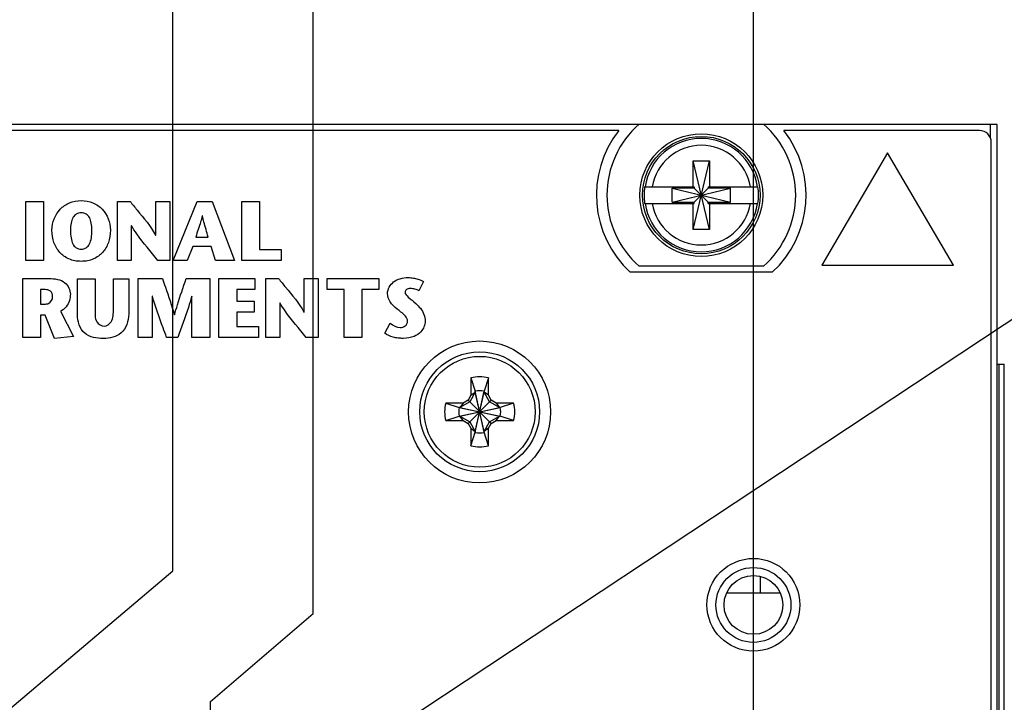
# Model space of a CAD drawing. Header units: inches. Extents: x 0.2 to 16.8, y 0.2 to 10.8.
# Tile 13 of 23: x 8.7 to 10.3, y 7.3 to 8.4. Entities that reach past the tile are written whole.
import ezdxf

# ---------------------------------------------------------------- set-up
doc = ezdxf.new("R2010")
doc.units = ezdxf.units.IN
doc.header["$LTSCALE"] = 0.935
doc.header["$MEASUREMENT"] = 0
doc.layers.get('0').update_dxf_attribs({"linetype": 'CONTINUOUS'})
for name, color, linetype in [('DATUMCURVES', 7, 'CONTINUOUS'), ('DETAIL', 7, 'CONTINUOUS'), ('DIMENSIONS', 7, 'CONTINUOUS')]:
    doc.layers.add(name, color=color, linetype=linetype)
doc.styles.get("Standard").update_dxf_attribs({"font": 'txt', "width": 0.8})
doc.dimstyles.new('DIMSTYLE_1', dxfattribs={"dimtxt": 0.125, "dimasz": 0.18, "dimexe": 0.18, "dimexo": 0.0625, "dimgap": 0.09, "dimtad": 0, "dimtih": 1, "dimtoh": 1, "dimdec": 3, "dimzin": 4, "dimdsep": 46, "dimtxsty": 'STANDARD', "dimblk": '_FILLED', "dimblk1": '_FILLED', "dimblk2": '_FILLED', "dimcen": 0.09, "dimadec": 0, "dimazin": 0, "dimtp": 0.01, "dimtm": 0.01, "dimtfac": 1, "dimtdec": 3, "dimtofl": 0, "dimtmove": 0, "dimatfit": 3, "dimldrblk": '_FILLED', "dimfxl": 1, "dimtolj": 1, "dimtzin": 4, "dimarcsym": 0})
doc.dimstyles.get("Standard").update_dxf_attribs({"dimtxt": 0.125, "dimasz": 0.18, "dimexe": 0.18, "dimexo": 0.0625, "dimgap": 0.09, "dimtad": 0, "dimtih": 1, "dimtoh": 1, "dimdec": 3, "dimzin": 4, "dimdsep": 46, "dimtxsty": 'STANDARD', "dimblk": '_FILLED', "dimblk1": '_FILLED', "dimblk2": '_FILLED', "dimcen": 0.09, "dimadec": 0, "dimazin": 0, "dimtol": 1, "dimtp": 0.01, "dimtm": 0.01, "dimtfac": 1, "dimtdec": 3, "dimtofl": 0, "dimtmove": 0, "dimatfit": 3, "dimldrblk": '_FILLED', "dimfxl": 1, "dimtolj": 1, "dimtzin": 4, "dimarcsym": 0})

# ---------------------------------------------------------------- blocks, each defined once
blk = doc.blocks.new('*D16')
at = {"layer": 'DIMENSIONS', "color": 2, "linetype": 'CONTINUOUS'}
blk.add_line((9.9085, 6.7847), (9.9085, 8.9992), dxfattribs=at)
at = {"layer": 'DIMENSIONS', "color": 2, "linetype": 'CONTINUOUS', "insert": (9.846, 9.0617), "char_height": 0.125, "width": 1.125, "attachment_point": 1, "rotation": 90, "line_spacing_factor": 0.9}
blk.add_mtext('.087{\\Ftxt.shx;\\W1.000000;\\H0.125000; }[2.21]', dxfattribs=at)
blk = doc.blocks.new('_FILLED')
at = {"color": 0, "linetype": 'BYBLOCK'}
blk.add_solid([(0, 0), (-1, 0.1736), (-1, -0.1736)], dxfattribs=at)
blk = doc.blocks.new('*D17')
at = {"layer": 'DIMENSIONS', "color": 2, "linetype": 'CONTINUOUS'}
for p, q in [((9.174, 7.4575), (9.174, 8.9992)), ((9.0022, 7.3109), (9.174, 7.4575)), ((9.0022, 7.1214), (9.0022, 7.3109))]:
    blk.add_line(p, q, dxfattribs=at)
at = {"layer": 'DIMENSIONS', "color": 2, "linetype": 'CONTINUOUS', "insert": (9.1115, 9.0617), "char_height": 0.125, "width": 1.225, "attachment_point": 1, "rotation": 90, "line_spacing_factor": 0.9}
blk.add_mtext('.819{\\Ftxt.shx;\\W1.000000;\\H0.125000; }[20.81]', dxfattribs=at)
blk = doc.blocks.new('*D18')
at = {"layer": 'DIMENSIONS', "color": 2, "linetype": 'CONTINUOUS'}
for p, q in [((8.9394, 7.5287), (8.9394, 8.9992)), ((8.6676, 7.2983), (8.9394, 7.5287)), ((8.6676, 7.1214), (8.6676, 7.2983))]:
    blk.add_line(p, q, dxfattribs=at)
at = {"layer": 'DIMENSIONS', "color": 2, "linetype": 'CONTINUOUS', "insert": (8.8769, 9.0617), "char_height": 0.125, "width": 1.325, "attachment_point": 1, "rotation": 90, "line_spacing_factor": 0.9}
blk.add_mtext('1.154{\\Ftxt.shx;\\W1.000000;\\H0.125000; }[29.31]', dxfattribs=at)
blk = doc.blocks.new('*D19')
at = {"layer": 'DIMENSIONS', "color": 2, "linetype": 'CONTINUOUS'}
for p, q in [((7.8915, 8.1745), (7.8915, 8.9992)), ((7.9983, 8.1042), (7.8915, 8.1745)), ((7.9983, 7.1214), (7.9983, 8.1042))]:
    blk.add_line(p, q, dxfattribs=at)
at = {"layer": 'DIMENSIONS', "color": 2, "linetype": 'CONTINUOUS', "insert": (7.829, 9.0617), "char_height": 0.125, "width": 1.325, "attachment_point": 1, "rotation": 90, "line_spacing_factor": 0.9}
blk.add_mtext('1.823{\\Ftxt.shx;\\W1.000000;\\H0.125000; }[46.31]', dxfattribs=at)
blk = doc.blocks.new('*D20')
at = {"layer": 'DIMENSIONS', "color": 2, "linetype": 'CONTINUOUS'}
for p, q in [((7.6804, 8.1879), (7.6804, 8.9992)), ((7.9365, 8.007), (7.6804, 8.1879)), ((7.9365, 7.5679), (7.9365, 8.007))]:
    blk.add_line(p, q, dxfattribs=at)
at = {"layer": 'DIMENSIONS', "color": 2, "linetype": 'CONTINUOUS', "insert": (7.6179, 9.0617), "char_height": 0.125, "width": 1.325, "attachment_point": 1, "rotation": 90, "line_spacing_factor": 0.9}
blk.add_mtext('1.885{\\Ftxt.shx;\\W1.000000;\\H0.125000; }[47.88]', dxfattribs=at)
blk = doc.blocks.new('*D21')
at = {"layer": 'DIMENSIONS', "color": 2, "linetype": 'CONTINUOUS'}
blk.add_line((8.1365, 7.5679), (8.1365, 8.9992), dxfattribs=at)
at = {"layer": 'DIMENSIONS', "color": 2, "linetype": 'CONTINUOUS', "insert": (8.074, 9.0617), "char_height": 0.125, "width": 1.225, "attachment_point": 1, "rotation": 90, "line_spacing_factor": 0.9}
blk.add_mtext('1.685{\\Ftxt.shx;\\W1.000000;\\H0.125000; }[42.8]', dxfattribs=at)
blk = doc.blocks.new('*D22')
at = {"layer": 'DIMENSIONS', "color": 2, "linetype": 'CONTINUOUS'}
blk.add_line((8.3365, 7.5679), (8.3365, 8.9992), dxfattribs=at)
at = {"layer": 'DIMENSIONS', "color": 2, "linetype": 'CONTINUOUS', "insert": (8.274, 9.0617), "char_height": 0.125, "width": 1.325, "attachment_point": 1, "rotation": 90, "line_spacing_factor": 0.9}
blk.add_mtext('1.485{\\Ftxt.shx;\\W1.000000;\\H0.125000; }[37.72]', dxfattribs=at)
blk = doc.blocks.new('*D23')
at = {"layer": 'DIMENSIONS', "color": 2, "linetype": 'CONTINUOUS'}
for p, q in [((8.663, 7.826), (8.663, 8.9992)), ((8.5365, 7.7213), (8.663, 7.826)), ((8.5365, 7.5679), (8.5365, 7.7213))]:
    blk.add_line(p, q, dxfattribs=at)
at = {"layer": 'DIMENSIONS', "color": 2, "linetype": 'CONTINUOUS', "insert": (8.6005, 9.0617), "char_height": 0.125, "width": 1.325, "attachment_point": 1, "rotation": 90, "line_spacing_factor": 0.9}
blk.add_mtext('1.285{\\Ftxt.shx;\\W1.000000;\\H0.125000; }[32.64]', dxfattribs=at)

msp = doc.modelspace()

# ---------------------------------------------------------------- linework, layer by layer
at = {"color": 7, "linetype": 'CONTINUOUS'}
for p, q in [((9.7177, 8.2741), (7.5252, 8.2741)), ((9.7177, 8.2746), (9.9252, 8.2746)), ((10.3155, 8.2741), (9.9252, 8.2741)), ((10.3035, 8.2741), (10.3035, 8.2515)), ((10.3155, 3.1362), (10.3155, 8.2741)), ((9.6838, 8.2641), (7.5592, 8.2641)), ((10.2855, 8.2641), (9.9592, 8.2641)), ((10.3055, 4.1481), (10.3055, 8.2441)), ((9.8077, 8.099), (9.8352, 8.2132)), ((9.8077, 8.1698), (9.8077, 8.2132)), ((9.8352, 8.099), (9.8077, 8.2132)), ((9.8077, 8.2132), (9.8352, 8.2132)), ((9.8352, 8.2132), (9.8352, 8.1698)), ((9.7268, 8.1698), (9.8097, 8.1698)), ((9.7729, 8.1444), (9.7729, 8.1678)), ((9.7729, 8.1444), (9.87, 8.1678)), ((9.8097, 8.1678), (9.7729, 8.1678)), ((9.7729, 8.1678), (9.87, 8.1444)), ((9.8097, 8.1698), (9.8097, 8.1678)), ((9.8097, 8.1444), (9.8332, 8.1678)), ((9.8332, 8.1444), (9.8097, 8.1678)), ((9.8332, 8.1698), (9.8332, 8.1678)), ((9.8332, 8.1698), (9.9161, 8.1698)), ((9.87, 8.1678), (9.8332, 8.1678)), ((9.87, 8.1444), (9.87, 8.1678)), ((9.7268, 8.1423), (9.8097, 8.1423)), ((9.7729, 8.1444), (9.8097, 8.1444)), ((9.8077, 8.099), (9.8077, 8.1423)), ((9.8097, 8.1423), (9.8097, 8.1444)), ((9.8332, 8.1423), (9.8332, 8.1444)), ((9.8332, 8.1444), (9.87, 8.1444)), ((9.8332, 8.1423), (9.9161, 8.1423)), ((9.8352, 8.1423), (9.8352, 8.099)), ((9.8352, 8.099), (9.8077, 8.099)), ((9.9252, 8.0376), (9.7177, 8.0376)), ((9.94, 8.0273), (9.703, 8.0273)), ((10.3155, 7.8741), (10.3272, 7.8741)), ((10.3184, 3.8741), (10.3184, 7.8741)), ((10.327, 3.8741), (10.327, 7.8741)), ((9.4371, 7.851), (9.4371, 7.8219)), ((9.4371, 7.851), (9.4444, 7.8287)), ((9.4663, 7.851), (9.459, 7.8287)), ((9.4663, 7.8219), (9.4663, 7.851)), ((9.4371, 7.8219), (9.4324, 7.8137)), ((9.4444, 7.8272), (9.4351, 7.811)), ((9.4371, 7.8219), (9.4444, 7.8272)), ((9.4444, 7.7601), (9.459, 7.8287)), ((9.4444, 7.8287), (9.4444, 7.8272)), ((9.459, 7.7601), (9.4444, 7.8287)), ((9.4444, 7.7615), (9.459, 7.8272)), ((9.459, 7.7615), (9.4444, 7.8272)), ((9.459, 7.8272), (9.459, 7.8287)), ((9.4683, 7.811), (9.459, 7.8272)), ((9.4663, 7.8219), (9.459, 7.8272)), ((9.471, 7.8137), (9.4663, 7.8219)), ((9.4242, 7.8089), (9.3951, 7.8089)), ((9.3951, 7.8089), (9.4174, 7.8017)), ((9.4351, 7.811), (9.4188, 7.8017)), ((9.4242, 7.8089), (9.4188, 7.8017)), ((9.4324, 7.8137), (9.4242, 7.8089)), ((9.4324, 7.7751), (9.471, 7.8137)), ((9.471, 7.7751), (9.4324, 7.8137)), ((9.4846, 7.8017), (9.4683, 7.811)), ((9.4792, 7.8089), (9.471, 7.8137)), ((9.4792, 7.8089), (9.4846, 7.8017)), ((9.5083, 7.8089), (9.4792, 7.8089)), ((9.5083, 7.8089), (9.486, 7.8017)), ((9.4174, 7.7871), (9.486, 7.8017)), ((9.4188, 7.8017), (9.4174, 7.8017)), ((9.4174, 7.8017), (9.486, 7.7871)), ((9.4188, 7.7871), (9.4846, 7.8017)), ((9.4188, 7.8017), (9.4846, 7.7871)), ((9.486, 7.8017), (9.4846, 7.8017)), ((9.3951, 7.7798), (9.4174, 7.7871)), ((9.3951, 7.7798), (9.4242, 7.7798)), ((9.4174, 7.7871), (9.4188, 7.7871)), ((9.4242, 7.7798), (9.4188, 7.7871)), ((9.4188, 7.7871), (9.4351, 7.7777)), ((9.4242, 7.7798), (9.4324, 7.7751)), ((9.4324, 7.7751), (9.4371, 7.7669)), ((9.4351, 7.7777), (9.4444, 7.7615)), ((9.459, 7.7615), (9.4683, 7.7777)), ((9.4663, 7.7669), (9.471, 7.7751)), ((9.4683, 7.7777), (9.4846, 7.7871)), ((9.471, 7.7751), (9.4792, 7.7798)), ((9.4792, 7.7798), (9.4846, 7.7871)), ((9.4792, 7.7798), (9.5083, 7.7798)), ((9.4846, 7.7871), (9.486, 7.7871)), ((9.5083, 7.7798), (9.486, 7.7871)), ((9.4371, 7.7669), (9.4371, 7.7378)), ((9.4371, 7.7669), (9.4444, 7.7615)), ((9.4371, 7.7378), (9.4444, 7.7601)), ((9.4444, 7.7615), (9.4444, 7.7601)), ((9.4663, 7.7669), (9.459, 7.7615)), ((9.459, 7.7601), (9.459, 7.7615)), ((9.4663, 7.7378), (9.459, 7.7601)), ((9.4663, 7.7378), (9.4663, 7.7669)), ((9.9195, 7.5195), (9.9195, 7.4914)), ((9.9533, 7.4914), (9.8636, 7.4914))]:
    msp.add_line(p, q, dxfattribs=at)
for centre, radius in [((9.8215, 8.1561), 0.1025), ((9.8215, 8.1561), 0.098), ((9.4515, 7.7941), 0.1185), ((9.4517, 7.7944), 0.1), ((9.4517, 7.7944), 0.0925), ((9.9085, 7.4721), 0.0775), ((9.9085, 7.4719), 0.0625), ((9.9085, 7.4719), 0.049)]:
    msp.add_circle(centre, radius, dxfattribs=at)
for centre, radius, start, end in [((9.8215, 8.1561), 0.1575, 131.203, 228.797), ((9.8215, 8.1561), 0.1575, 311.203, 48.797), ((9.8215, 8.1561), 0.175, 141.8922, 227.3792), ((9.8215, 8.1561), 0.0947, 8.3637, 171.6363), ((9.8215, 8.1561), 0.175, 312.6208, 38.1078), ((10.2855, 8.2441), 0.02, 0, 90), ((9.8215, 8.1561), 0.0832, 9.5336, 170.4664), ((9.8215, 8.1561), 0.0956, 171.7166, 188.2834), ((9.8215, 8.1561), 0.0956, 351.7166, 8.2834), ((9.8215, 8.1561), 0.0947, 188.3637, 351.6363), ((9.8215, 8.1561), 0.0832, 189.5336, 350.4664), ((9.4517, 7.7944), 0.0585, 75.5723, 104.4277), ((9.4517, 7.7944), 0.0351, 78.0164, 101.9836), ((9.4517, 7.7944), 0.0585, 165.5723, 194.4277), ((9.4517, 7.7944), 0.0585, 345.5723, 14.4277), ((9.4517, 7.7944), 0.0351, 168.0164, 191.9836), ((9.4517, 7.7944), 0.0351, 348.0164, 11.9836), ((9.4517, 7.7944), 0.0351, 258.0164, 281.9836), ((9.4517, 7.7944), 0.0585, 255.5723, 284.4277)]:
    msp.add_arc(centre, radius, start, end, dxfattribs=at)
at = {"layer": 'DATUMCURVES', "color": 40, "linetype": 'CONTINUOUS'}
for p, q in [((10.1324, 8.227), (10.0224, 8.039)), ((10.2424, 8.039), (10.1324, 8.227)), ((8.6941, 8.0472), (8.6941, 8.1454)), ((8.6941, 8.1454), (8.7237, 8.1454)), ((8.7237, 8.1454), (8.7237, 8.0472)), ((8.847, 8.0472), (8.847, 8.1454)), ((8.847, 8.1454), (8.8685, 8.1454)), ((8.9111, 8.0892), (8.9111, 8.1454)), ((8.9111, 8.1454), (8.9344, 8.1454)), ((8.9344, 8.1454), (8.9344, 8.0472)), ((8.9403, 8.0472), (8.9803, 8.1454)), ((8.9803, 8.1454), (9.0051, 8.1454)), ((9.0051, 8.1454), (9.0424, 8.0472)), ((9.0547, 8.0472), (9.0547, 8.1454)), ((9.0547, 8.1454), (9.0842, 8.1454)), ((9.0842, 8.1454), (9.0842, 8.0656)), ((8.989, 8.1213), (8.9887, 8.1213)), ((8.8703, 8.1047), (8.8703, 8.0472)), ((8.8706, 8.1047), (8.8703, 8.1047)), ((8.9108, 8.0892), (8.9111, 8.0892)), ((8.9779, 8.0862), (8.9985, 8.0862)), ((8.9729, 8.0706), (8.9635, 8.0472)), ((9.0033, 8.0706), (8.9729, 8.0706)), ((9.011, 8.0472), (9.0033, 8.0706)), ((9.0842, 8.0656), (9.1202, 8.0656)), ((9.1202, 8.0656), (9.1202, 8.0472)), ((8.7237, 8.0472), (8.6941, 8.0472)), ((8.8703, 8.0472), (8.847, 8.0472)), ((8.9344, 8.0472), (8.9146, 8.0472)), ((8.9635, 8.0472), (8.9403, 8.0472)), ((9.0424, 8.0472), (9.011, 8.0472)), ((9.1202, 8.0472), (9.0547, 8.0472)), ((10.0224, 8.039), (10.2424, 8.039)), ((8.6892, 7.9186), (8.6892, 8.0168)), ((8.6892, 8.0168), (8.7329, 8.0168)), ((8.7803, 7.9566), (8.7803, 8.0166)), ((8.7803, 8.0166), (8.8098, 8.0166)), ((8.8098, 8.0166), (8.8098, 7.9653)), ((8.8404, 7.9657), (8.8404, 8.0166)), ((8.8404, 8.0166), (8.866, 8.0166)), ((8.866, 8.0166), (8.866, 7.9573)), ((8.882, 7.9186), (8.882, 8.0168)), ((8.882, 8.0168), (8.9221, 8.0168)), ((8.9618, 8.0168), (9.0011, 8.0168)), ((9.0011, 8.0168), (9.0011, 7.9186)), ((9.0166, 7.9186), (9.0166, 8.0168)), ((9.0166, 8.0168), (9.0762, 8.0168)), ((9.0762, 8.0168), (9.0762, 7.9984)), ((9.0946, 7.9186), (9.0946, 8.0168)), ((9.0946, 8.0168), (9.116, 8.0168)), ((9.1587, 7.9605), (9.1587, 8.0168)), ((9.1587, 8.0168), (9.182, 8.0168)), ((9.182, 8.0168), (9.182, 7.9186)), ((9.197, 7.9984), (9.197, 8.0168)), ((9.197, 8.0168), (9.2833, 8.0168)), ((9.2833, 8.0168), (9.2833, 7.9984)), ((9.3579, 8.0119), (9.3503, 7.9965)), ((8.7188, 7.9984), (8.7188, 7.9743)), ((8.7266, 7.9984), (8.7188, 7.9984)), ((8.9053, 7.9873), (8.9053, 7.9186)), ((8.9055, 7.9873), (8.9053, 7.9873)), ((8.9715, 7.9873), (8.9712, 7.9873)), ((8.9715, 7.9186), (8.9715, 7.9873)), ((9.0462, 7.9984), (9.0462, 7.979)), ((9.0762, 7.9984), (9.0462, 7.9984)), ((9.2253, 7.9984), (9.197, 7.9984)), ((9.2253, 7.9186), (9.2253, 7.9984)), ((9.255, 7.9984), (9.255, 7.9186)), ((9.2833, 7.9984), (9.255, 7.9984)), ((8.7188, 7.9743), (8.7272, 7.9743)), ((9.0462, 7.979), (9.0755, 7.979)), ((9.0755, 7.979), (9.0755, 7.9607)), ((9.1179, 7.9761), (9.1179, 7.9186)), ((9.1181, 7.9761), (9.1179, 7.9761)), ((8.7188, 7.9558), (8.7188, 7.9186)), ((8.7265, 7.9558), (8.7188, 7.9558)), ((8.7421, 7.9169), (8.7265, 7.9558)), ((8.752, 7.9622), (8.7738, 7.9201)), ((8.9422, 7.9563), (8.9425, 7.9563)), ((9.0462, 7.9607), (9.0462, 7.937)), ((9.0755, 7.9607), (9.0462, 7.9607)), ((9.1584, 7.9605), (9.1587, 7.9605)), ((9.0462, 7.937), (9.0823, 7.937)), ((9.0823, 7.937), (9.0823, 7.9186)), ((9.2932, 7.9259), (9.3022, 7.9422)), ((8.7738, 7.9201), (8.7421, 7.9169)), ((8.7188, 7.9186), (8.6892, 7.9186)), ((8.9053, 7.9186), (8.882, 7.9186)), ((8.9479, 7.9186), (8.9293, 7.9186)), ((9.0011, 7.9186), (8.9715, 7.9186)), ((9.0823, 7.9186), (9.0166, 7.9186)), ((9.1179, 7.9186), (9.0946, 7.9186)), ((9.182, 7.9186), (9.1622, 7.9186)), ((9.255, 7.9186), (9.2253, 7.9186))]:
    msp.add_line(p, q, dxfattribs=at)
for points, knots in [([(8.7379, 8.0974), (8.7379, 8.1112), (8.7457, 8.1298), (8.7663, 8.1443), (8.7867, 8.1485), (8.807, 8.1443), (8.8277, 8.1298), (8.8355, 8.1112), (8.8355, 8.0974)], [0, 0, 0, 0, 0.250006, 0.375009, 0.500012, 0.625009, 0.750006, 1, 1, 1, 1]), ([(8.8685, 8.1454), (8.8723, 8.1407), (8.887, 8.1224), (8.9027, 8.1045), (8.9108, 8.0892)], [0, 0, 0, 0, 0.261005, 1, 1, 1, 1]), ([(8.8046, 8.0974), (8.8046, 8.1061), (8.8026, 8.1171), (8.7953, 8.1251), (8.7867, 8.1274), (8.778, 8.1251), (8.7708, 8.1171), (8.7687, 8.1061), (8.7687, 8.0974)], [0, 0, 0, 0, 0.249986, 0.374979, 0.499973, 0.624979, 0.749986, 1, 1, 1, 1]), ([(8.9887, 8.1213), (8.9878, 8.118), (8.9845, 8.1062), (8.9805, 8.0947), (8.9779, 8.0862)], [0, 0, 0, 0, 0.276495, 1, 1, 1, 1]), ([(8.9985, 8.0862), (8.9962, 8.0946), (8.9928, 8.1063), (8.9898, 8.118), (8.989, 8.1213)], [0, 0, 0, 0, 0.722685, 1, 1, 1, 1]), ([(8.9146, 8.0472), (8.9026, 8.0617), (8.8869, 8.0801), (8.8732, 8.1001), (8.8706, 8.1047)], [0, 0, 0, 0, 0.779656, 1, 1, 1, 1]), ([(8.8355, 8.0974), (8.8355, 8.0901), (8.8332, 8.0763), (8.8233, 8.0596), (8.8104, 8.0502), (8.7977, 8.0462), (8.7867, 8.0452), (8.7757, 8.0462), (8.7629, 8.0502), (8.75, 8.0596), (8.7402, 8.0763), (8.7379, 8.0901), (8.7379, 8.0974)], [0, 0, 0, 0, 0.124997, 0.249994, 0.374991, 0.43749, 0.499988, 0.56249, 0.624991, 0.749994, 0.874997, 1, 1, 1, 1]), ([(8.7687, 8.0974), (8.7687, 8.0882), (8.7705, 8.0764), (8.7769, 8.0687), (8.782, 8.0664), (8.7867, 8.0658), (8.7914, 8.0664), (8.7964, 8.0687), (8.8029, 8.0764), (8.8046, 8.0882), (8.8046, 8.0974)], [0, 0, 0, 0, 0.249882, 0.374822, 0.437293, 0.499763, 0.562293, 0.624822, 0.749882, 1, 1, 1, 1]), ([(8.7329, 8.0168), (8.7421, 8.0168), (8.7603, 8.0148), (8.7686, 7.9976), (8.7686, 7.9905)], [0, 0, 0, 0, 0.563666, 1, 1, 1, 1]), ([(8.9221, 8.0168), (8.9238, 8.0121), (8.931, 7.9921), (8.9377, 7.9719), (8.9422, 7.9563)], [0, 0, 0, 0, 0.235684, 1, 1, 1, 1]), ([(8.9425, 7.9563), (8.944, 7.9618), (8.9499, 7.9822), (8.9568, 8.0022), (8.9618, 8.0168)], [0, 0, 0, 0, 0.2707, 1, 1, 1, 1]), ([(9.116, 8.0168), (9.1199, 8.012), (9.1346, 7.9938), (9.1503, 7.9759), (9.1584, 7.9605)], [0, 0, 0, 0, 0.261011, 1, 1, 1, 1]), ([(9.2979, 7.9921), (9.2979, 7.9993), (9.3047, 8.0108), (9.3192, 8.0173), (9.3307, 8.0189), (9.3407, 8.018), (9.3494, 8.0159), (9.355, 8.0137), (9.3579, 8.0119)], [0, 0, 0, 0, 0.292874, 0.457891, 0.638099, 0.75753, 0.86108, 1, 1, 1, 1]), ([(8.739, 7.9863), (8.739, 7.9898), (8.7368, 7.9972), (8.7296, 7.9984), (8.7266, 7.9984)], [0, 0, 0, 0, 0.539439, 1, 1, 1, 1]), ([(8.7272, 7.9743), (8.729, 7.9743), (8.7351, 7.9754), (8.739, 7.9821), (8.739, 7.9863)], [0, 0, 0, 0, 0.292487, 1, 1, 1, 1]), ([(8.7686, 7.9905), (8.7686, 7.9871), (8.7675, 7.9758), (8.7591, 7.9657), (8.752, 7.9622)], [0, 0, 0, 0, 0.3007, 1, 1, 1, 1]), ([(8.9293, 7.9186), (8.9273, 7.924), (8.9188, 7.9467), (8.9109, 7.9696), (8.9055, 7.9873)], [0, 0, 0, 0, 0.237314, 1, 1, 1, 1]), ([(8.9712, 7.9873), (8.9694, 7.9811), (8.9622, 7.958), (8.954, 7.9352), (8.9479, 7.9186)], [0, 0, 0, 0, 0.267499, 1, 1, 1, 1]), ([(9.3141, 7.9659), (9.3099, 7.9696), (9.3012, 7.9762), (9.2979, 7.9871), (9.2979, 7.9921)], [0, 0, 0, 0, 0.531737, 1, 1, 1, 1]), ([(9.3503, 7.9965), (9.3483, 7.9977), (9.3435, 7.9995), (9.3364, 8.0004), (9.3294, 7.9996), (9.3255, 7.9923), (9.3347, 7.9838), (9.341, 7.979), (9.345, 7.9753)], [0, 0, 0, 0, 0.136234, 0.285229, 0.413501, 0.503816, 0.688455, 1, 1, 1, 1]), ([(9.1622, 7.9186), (9.1502, 7.9331), (9.1345, 7.9515), (9.1208, 7.9715), (9.1181, 7.9761)], [0, 0, 0, 0, 0.779615, 1, 1, 1, 1]), ([(9.345, 7.9753), (9.3477, 7.9727), (9.3559, 7.9649), (9.3607, 7.9534), (9.3607, 7.9458)], [0, 0, 0, 0, 0.330968, 1, 1, 1, 1]), ([(8.8236, 7.9168), (8.8128, 7.9168), (8.788, 7.9206), (8.7803, 7.9455), (8.7803, 7.9566)], [0, 0, 0, 0, 0.49307, 1, 1, 1, 1]), ([(8.8098, 7.9653), (8.8098, 7.9583), (8.8083, 7.9453), (8.8202, 7.9372), (8.825, 7.9372)], [0, 0, 0, 0, 0.593051, 1, 1, 1, 1]), ([(8.866, 7.9573), (8.866, 7.946), (8.8578, 7.9219), (8.8339, 7.9168), (8.8236, 7.9168)], [0, 0, 0, 0, 0.521205, 1, 1, 1, 1]), ([(8.825, 7.9372), (8.8295, 7.9372), (8.8407, 7.9459), (8.8404, 7.9585), (8.8404, 7.9657)], [0, 0, 0, 0, 0.384522, 1, 1, 1, 1]), ([(9.3314, 7.9455), (9.3314, 7.9519), (9.3228, 7.9588), (9.3161, 7.9642), (9.3141, 7.9659)], [0, 0, 0, 0, 0.712483, 1, 1, 1, 1]), ([(9.3607, 7.9458), (9.3607, 7.9394), (9.3557, 7.9283), (9.3413, 7.9185), (9.3274, 7.9165), (9.3156, 7.9173), (9.3049, 7.9193), (9.2973, 7.9226), (9.2932, 7.9259)], [0, 0, 0, 0, 0.22807, 0.391402, 0.611208, 0.713607, 0.813552, 1, 1, 1, 1]), ([(9.3022, 7.9422), (9.307, 7.9385), (9.3156, 7.9339), (9.3281, 7.9365), (9.3314, 7.9426), (9.3314, 7.9455)], [0, 0, 0, 0, 0.509863, 0.753567, 1, 1, 1, 1])]:
    msp.add_open_spline(points, degree=3, knots=knots, dxfattribs=at)

# ---------------------------------------------------------------- dimensions: what is measured, and where the dimension line sits
at = {"layer": 'DIMENSIONS', "color": 2, "linetype": 'CONTINUOUS'}
for feature_location, offset, dtype, origin, picture, middle in [((7.9364551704, 7.5679145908), (-0.2560396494, 1.4312446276), 0, (9.8214551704, 7.5054145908), '*D20', (7.680415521, 9.7241592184)), ((7.998266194, 7.1214175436), (-0.1067555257, 1.8777416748), 0, (9.8214551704, 7.0589175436), '*D19', (7.8915106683, 9.7241592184)), ((8.3365, 7.5679), (0, 1.4312), 1, (9.8215, 7.5054), '*D22', (8.3365, 9.7242)), ((8.5364551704, 7.5679145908), (0.1265580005, 1.4312446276), 0, (9.8214551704, 7.5054145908), '*D23', (8.6630131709, 9.7241592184)), ((8.6675575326, 7.1214175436), (0.2718897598, 1.8777416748), 0, (9.8214551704, 7.0589175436), '*D18', (8.9394472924, 9.7241592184)), ((8.1365, 7.5679), (0, 1.4312), 1, (9.8215, 7.5054), '*D21', (8.1365, 9.6742)), ((9.0022032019, 7.1214175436), (0.1717942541, 1.8777416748), 0, (9.8214551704, 7.0589175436), '*D17', (9.173997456, 9.6741592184)), ((9.9085, 6.7847), (0, 2.2145), 1, (9.8215, 6.7222), '*D16', (9.9085, 9.6242))]:
    dim = msp.add_ordinate_dim(feature_location=feature_location, offset=offset, dtype=dtype, origin=origin, dimstyle='DIMSTYLE_1', dxfattribs=at)
    dim.commit()
    dim.dimension.update_dxf_attribs({"geometry": picture, "text_midpoint": middle})

# ---------------------------------------------------------------- leaders
at = {"layer": 'DETAIL', "color": 2, "linetype": 'CONTINUOUS'}
for points in [[(9.1335, 7.1504), (11.0772, 8.4366), (11.2572, 8.4366)], [(10.0465, 7.0674), (11.0772, 7.7907), (11.2572, 7.7907)]]:
    msp.add_leader(points, dimstyle='STANDARD', override={"dimtad": 0}, dxfattribs=at)

doc.saveas('drawing.dxf')
